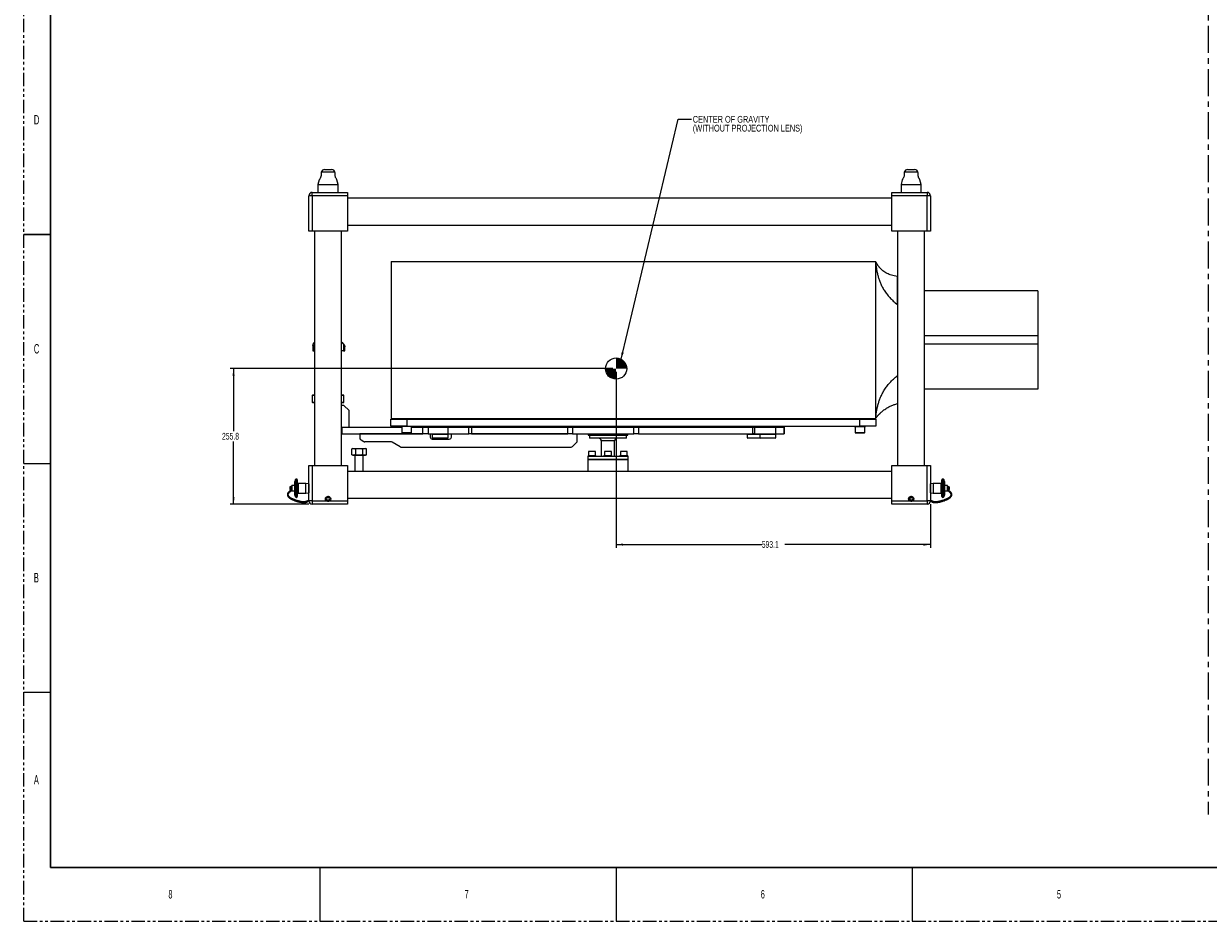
# Model space of a CAD drawing. Header units: millimetres. Extents: x 0 to 1118, y 0 to 864.
# Tile 1 of 10: x 0 to 559, y 0 to 423. Entities that reach past the tile are written whole.
import ezdxf

# ---------------------------------------------------------------- set-up
doc = ezdxf.new("R2010")
doc.units = ezdxf.units.MM
doc.linetypes.add('CENTERX2', pattern=[20.32, 12.7, -2.54, 2.54, -2.54])
doc.linetypes.add('PHANTOM', pattern=[12.7, 6.35, -1.27, 1.27, -1.27, 1.27, -1.27])
doc.styles.add('SLDTEXTSTYLE0', font='TXT', dxfattribs={"width": 0.75})
doc.styles.add('SLDTEXTSTYLE1', font='TXT', dxfattribs={"width": 0.6})
doc.styles.add('SLDTEXTSTYLE3', font='TXT', dxfattribs={"width": 0.605})
doc.dimstyles.new('SLDDIMSTYLE0', dxfattribs={"dimtxt": 3.175, "dimasz": 3.302, "dimexe": 0, "dimexo": 0.0625, "dimgap": 0.79375, "dimtad": 0, "dimtih": 1, "dimtoh": 1, "dimdec": 1, "dimlfac": 4, "dimrnd": 1e-09, "dimzin": 12, "dimdsep": 46, "dimtxsty": 'SLDTEXTSTYLE3', "dimsah": 1, "dimcen": 0.09, "dimadec": 0, "dimazin": 3, "dimtfac": 1, "dimtofl": 0, "dimtmove": 0, "dimatfit": 3, "dimfxl": 1, "dimfrac": 2, "dimtolj": 1, "dimtzin": 12, "dimarcsym": 0})
doc.dimstyles.new('SLDDIMSTYLE2', dxfattribs={"dimtxt": 0.18, "dimasz": 3.302, "dimexe": 0, "dimexo": 0.0625, "dimgap": 0, "dimtad": 0, "dimtih": 1, "dimtoh": 1, "dimdec": 0, "dimrnd": 1e-09, "dimzin": 0, "dimdsep": 46, "dimtxsty": 'Standard', "dimsah": 1, "dimcen": 0.09, "dimadec": 0, "dimazin": 0, "dimtfac": 3.302, "dimtdec": 0, "dimtofl": 0, "dimtmove": 0, "dimatfit": 3, "dimfxl": 1, "dimfrac": 2, "dimtolj": 1, "dimtzin": 0, "dimarcsym": 0})

# ---------------------------------------------------------------- blocks, each defined once
blk = doc.blocks.new('_D_5')
at = {"color": 7, "linetype": 'Continuous', "lineweight": 0}
for p, q in [((277.84, 260.59), (97.39, 260.59)), ((98.99, 260.59), (98.99, 231.05)), ((98.99, 196.64), (98.99, 226.18)), ((134.44, 196.64), (97.39, 196.64))]:
    blk.add_line(p, q, dxfattribs=at)
for points in [[(98.99, 260.59), (98.48, 257.28), (99.5, 257.28)], [(98.99, 196.64), (99.5, 199.95), (98.48, 199.95)]]:
    blk.add_solid(points, dxfattribs=at)
at = {"color": 7, "linetype": 'Continuous', "lineweight": 0, "insert": (93.53, 230.27), "char_height": 3.175, "attachment_point": 1, "style": 'SLDTEXTSTYLE3'}
blk.add_mtext('255.8', dxfattribs=at)
blk = doc.blocks.new('_D_6')
at = {"color": 7, "linetype": 'Continuous', "lineweight": 0}
for p, q in [((279.44, 258.99), (279.44, 175.99)), ((427.7, 196.63), (427.7, 175.99)), ((279.44, 177.59), (348.12, 177.59)), ((427.7, 177.59), (359.03, 177.59))]:
    blk.add_line(p, q, dxfattribs=at)
for points in [[(279.44, 177.59), (282.74, 177.09), (282.74, 178.1)], [(427.7, 177.59), (424.4, 178.1), (424.4, 177.09)]]:
    blk.add_solid(points, dxfattribs=at)
at = {"color": 7, "linetype": 'Continuous', "lineweight": 0, "insert": (348.12, 179.25), "char_height": 3.175, "attachment_point": 1, "style": 'SLDTEXTSTYLE3'}
blk.add_mtext('593.1', dxfattribs=at)
blk = doc.blocks.new('SW_NOTE_39')
at = {"color": 0, "linetype": 'Continuous', "lineweight": 0, "char_height": 3.175, "attachment_point": 1, "style": 'SLDTEXTSTYLE0'}
for s, insert in [('CENTER OF GRAVITY', (0.6, 1.55)), ('(WITHOUT PROJECTION LENS)', (0.6, -2.63))]:
    blk.add_mtext(s, dxfattribs=dict(at, insert=insert))
blk = doc.blocks.new('SW_DOWELSYMBOL_4')
at = {"linetype": 'Continuous', "lineweight": 0}
h = blk.add_hatch(color=0, dxfattribs=at)
edge = h.paths.add_edge_path(flags=0)
edge.add_arc((0, 0), 5, 180, 270)
edge.add_line((0, -5), (0, 0))
edge.add_line((0, 0), (-5, 0))
h = blk.add_hatch(color=0, dxfattribs=at)
edge = h.paths.add_edge_path(flags=0)
edge.add_arc((0, 0), 5, 0, 90)
edge.add_line((0, 5), (0, 0))
edge.add_line((0, 0), (5, 0))
at = {"color": 0, "linetype": 'Continuous', "lineweight": 0}
blk.add_circle((0, 0), 5, dxfattribs=at)

msp = doc.modelspace()

# ---------------------------------------------------------------- linework, layer by layer
at = {"color": 7, "linetype": 'PHANTOM', "lineweight": 0}
for q in [(0, 863.6), (1117.6, 0)]:
    msp.add_line((0, 0), q, dxfattribs=at)
at = {"color": 7, "linetype": 'Continuous', "lineweight": 30}
for p, q in [((12.7, 838.2), (12.7, 25.4)), ((0, 323.85), (12.7, 323.85)), ((12.7, 25.4), (1104.9, 25.4))]:
    msp.add_line(p, q, dxfattribs=at)
at = {"color": 7, "linetype": 'CENTERX2', "lineweight": 0}
msp.add_line((558.702, 787.846), (558.702, 50.317), dxfattribs=at)
at = {"color": 7, "linetype": 'Continuous', "lineweight": 15}
for p, q in [((140.369, 353.19), (140.244, 352.724)), ((141.939, 354.394), (143.579, 354.394)), ((143.579, 354.394), (145.219, 354.394)), ((146.908, 352.744), (146.788, 353.19)), ((415.369, 353.19), (415.249, 352.744)), ((416.939, 354.394), (420.219, 354.394)), ((421.913, 352.724), (421.788, 353.19)), ((139.394, 349.552), (138.816, 347.394)), ((138.816, 347.394), (138.816, 343.644)), ((138.816, 347.394), (148.341, 347.394)), ((148.341, 347.394), (147.761, 349.56)), ((148.341, 343.644), (148.341, 347.394)), ((414.396, 349.56), (413.816, 347.394)), ((413.816, 347.394), (413.816, 343.644)), ((413.816, 347.394), (418.579, 347.394)), ((418.579, 347.394), (423.341, 347.394)), ((423.341, 347.394), (422.763, 349.552)), ((423.341, 343.644), (423.341, 347.394)), ((134.454, 325.394), (134.454, 342.057)), ((136.041, 342.057), (134.454, 342.057)), ((136.041, 342.057), (136.041, 343.644)), ((136.041, 343.644), (152.704, 343.644)), ((136.041, 342.057), (136.041, 325.394)), ((152.704, 342.057), (136.041, 342.057)), ((152.704, 343.644), (152.704, 342.057)), ((152.704, 342.057), (152.704, 325.394)), ((409.454, 340.869), (152.704, 340.869)), ((409.454, 343.644), (426.116, 343.644)), ((409.454, 342.057), (409.454, 343.644)), ((426.116, 342.057), (409.454, 342.057)), ((409.454, 325.394), (409.454, 342.057)), ((426.116, 343.644), (426.116, 342.057)), ((426.116, 325.394), (426.116, 342.057)), ((427.704, 342.057), (426.116, 342.057)), ((427.704, 342.057), (427.704, 325.394)), ((136.041, 325.394), (134.454, 325.394)), ((152.704, 325.394), (136.041, 325.394)), ((137.229, 325.394), (137.229, 214.894)), ((149.929, 214.894), (149.929, 325.394)), ((152.704, 328.169), (409.454, 328.169)), ((426.116, 325.394), (409.454, 325.394)), ((412.229, 325.394), (412.229, 214.894)), ((424.929, 214.894), (424.929, 325.394)), ((427.704, 325.394), (426.116, 325.394)), ((173.304, 311.038), (173.304, 237.038)), ((173.304, 311.038), (401.804, 311.038)), ((401.804, 311.038), (401.804, 237.038)), ((412.109, 290.767), (412.109, 304.037)), ((412.229, 297.163), (412.109, 297.163)), ((478.421, 297.163), (424.929, 297.163)), ((478.421, 297.163), (478.421, 276.038)), ((412.109, 290.767), (412.109, 257.309)), ((478.421, 276.038), (478.421, 272.038)), ((136.335, 271.451), (136.335, 269.012)), ((136.335, 271.451), (136.335, 271.451)), ((136.497, 270.826), (136.47, 270.826)), ((136.47, 269.013), (136.47, 270.826)), ((136.47, 269.013), (136.497, 269.013)), ((136.497, 270.826), (136.497, 269.013)), ((136.532, 272.232), (136.58, 272.308)), ((150.805, 272.232), (150.805, 269.013)), ((151.454, 269.057), (151.454, 270.826)), ((151.454, 269.013), (151.454, 270.826)), ((151.454, 269.012), (151.454, 269.057)), ((478.421, 272.038), (478.421, 250.913)), ((412.109, 257.309), (412.109, 244.039)), ((136.329, 248.188), (136.079, 247.938)), ((136.079, 247.938), (136.079, 244.688)), ((137.229, 247.938), (136.079, 247.938)), ((136.329, 248.188), (137.229, 248.188)), ((149.929, 248.188), (150.829, 248.188)), ((151.079, 247.938), (149.929, 247.938)), ((151.079, 247.938), (150.829, 248.188)), ((151.079, 244.688), (151.079, 247.938)), ((412.229, 250.913), (412.109, 250.913)), ((478.421, 250.913), (424.929, 250.913)), ((136.079, 244.688), (136.329, 244.438)), ((136.079, 244.688), (137.229, 244.688)), ((137.229, 244.438), (136.329, 244.438)), ((149.929, 244.688), (151.079, 244.688)), ((150.829, 244.438), (149.929, 244.438)), ((151.079, 243.238), (149.929, 243.238)), ((150.829, 244.438), (151.079, 244.688)), ((153.579, 240.738), (151.079, 243.238)), ((153.579, 232.988), (153.579, 240.738)), ((173.179, 233.488), (173.179, 236.663)), ((173.179, 236.663), (180.679, 236.663)), ((173.304, 237.038), (401.804, 237.038)), ((178.179, 237.038), (178.179, 236.663)), ((180.679, 236.663), (180.679, 233.488)), ((180.679, 236.663), (394.429, 236.663)), ((183.179, 236.663), (183.179, 237.038)), ((206.226, 237.038), (206.264, 236.663)), ((207.411, 236.663), (207.411, 237.038)), ((211.411, 237.038), (211.411, 236.663)), ((219.711, 237.038), (219.711, 236.663)), ((219.881, 236.663), (219.881, 237.038)), ((219.963, 236.663), (219.963, 237.038)), ((220.086, 236.663), (220.086, 237.038)), ((220.461, 236.738), (220.461, 237.038)), ((220.461, 236.738), (220.536, 236.663)), ((220.461, 236.663), (220.461, 236.738)), ((220.711, 237.038), (220.711, 236.663)), ((231.621, 236.663), (231.621, 237.038)), ((231.871, 237.038), (231.871, 236.663)), ((235.121, 236.663), (235.121, 237.038)), ((235.371, 237.038), (235.371, 236.663)), ((236.321, 236.663), (236.321, 237.038)), ((246.321, 236.663), (246.321, 237.038)), ((258.029, 236.663), (258.029, 237.038)), ((268.279, 237.038), (268.279, 236.663)), ((280.329, 236.663), (280.329, 237.038)), ((282.829, 237.038), (282.829, 236.663)), ((283.204, 237.038), (283.204, 236.663)), ((283.266, 237.038), (283.266, 236.663)), ((283.291, 237.038), (283.291, 236.663)), ((283.566, 236.663), (283.566, 237.038)), ((283.804, 236.663), (283.804, 237.038)), ((284.054, 237.038), (284.054, 236.663)), ((391.929, 237.038), (391.929, 236.663)), ((394.429, 233.488), (394.429, 236.663)), ((394.429, 236.663), (401.929, 236.663)), ((396.929, 236.663), (396.929, 237.038)), ((401.929, 236.663), (401.929, 233.488)), ((149.929, 232.988), (153.579, 232.988)), ((149.929, 232.988), (150.079, 232.988)), ((150.079, 229.813), (149.929, 229.813)), ((150.079, 232.988), (150.079, 229.813)), ((150.079, 232.988), (178.429, 232.988)), ((150.079, 229.813), (188.242, 229.813)), ((188.242, 229.813), (158.616, 229.813)), ((158.616, 229.813), (158.616, 227.795)), ((180.679, 233.488), (173.179, 233.488)), ((178.116, 233.488), (178.116, 233.238)), ((180.679, 233.238), (178.116, 233.238)), ((178.429, 233.238), (178.429, 230.388)), ((180.679, 233.488), (394.429, 233.488)), ((183.241, 233.238), (180.679, 233.238)), ((182.929, 230.388), (182.929, 233.238)), ((182.929, 232.988), (188.242, 232.988)), ((183.241, 233.238), (183.241, 233.488)), ((188.242, 229.813), (188.242, 232.988)), ((188.242, 232.988), (190.705, 232.988)), ((190.705, 229.813), (188.242, 229.813)), ((190.705, 232.988), (190.705, 229.813)), ((190.705, 232.988), (200.103, 232.988)), ((190.705, 229.813), (200.103, 229.813)), ((191.741, 229.813), (191.741, 228.313)), ((192.491, 229.813), (192.491, 229.65)), ((192.491, 229.65), (196.429, 229.65)), ((192.679, 229.65), (192.679, 228)), ((195.054, 233.488), (195.054, 232.988)), ((196.429, 229.65), (200.366, 229.65)), ((197.804, 232.988), (197.804, 233.488)), ((200.103, 232.988), (200.103, 229.813)), ((200.103, 232.988), (209.959, 232.988)), ((200.103, 229.813), (209.959, 229.813)), ((200.179, 228), (200.179, 229.65)), ((200.366, 229.65), (200.366, 229.813)), ((201.741, 228.313), (201.741, 229.813)), ((203.179, 233.488), (203.179, 232.988)), ((209.959, 229.813), (209.959, 232.988)), ((209.959, 232.988), (211.256, 232.988)), ((256.685, 229.813), (209.959, 229.813)), ((211.256, 229.813), (209.959, 229.813)), ((211.256, 232.988), (211.256, 229.813)), ((211.256, 232.988), (256.685, 232.988)), ((211.256, 229.813), (256.685, 229.813)), ((214.929, 232.988), (214.929, 233.488)), ((228.972, 233.488), (228.972, 232.988)), ((231.722, 232.988), (231.722, 233.488)), ((231.871, 233.488), (231.871, 232.988)), ((232.364, 233.488), (232.364, 232.988)), ((244.114, 232.988), (244.114, 233.488)), ((246.321, 233.488), (246.321, 232.988)), ((256.685, 229.813), (256.685, 232.988)), ((256.685, 232.988), (258.905, 232.988)), ((258.905, 229.813), (256.685, 229.813)), ((258.905, 232.988), (258.905, 229.813)), ((258.905, 232.988), (287.711, 232.988)), ((258.905, 229.813), (287.711, 229.813)), ((261.116, 226.477), (261.116, 229.813)), ((265.179, 233.488), (265.179, 232.988)), ((266.179, 229.813), (266.179, 229.288)), ((266.179, 229.288), (266.352, 228.988)), ((266.179, 229.288), (284.929, 229.288)), ((284.755, 228.988), (284.929, 229.288)), ((284.929, 229.288), (284.929, 229.813)), ((285.929, 232.988), (285.929, 233.488)), ((287.711, 229.813), (287.711, 232.988)), ((287.711, 232.988), (290.059, 232.988)), ((290.059, 229.813), (287.711, 229.813)), ((290.059, 232.988), (290.059, 229.813)), ((290.059, 232.988), (343.859, 232.988)), ((290.059, 229.813), (343.859, 229.813)), ((329.334, 233.488), (329.334, 232.988)), ((332.851, 233.488), (332.851, 232.988)), ((341.069, 229.813), (341.069, 229.65)), ((341.069, 229.65), (345.006, 229.65)), ((341.256, 229.65), (341.256, 228)), ((343.859, 229.813), (343.859, 232.988)), ((343.859, 232.988), (344.726, 232.988)), ((344.726, 229.813), (343.859, 229.813)), ((344.601, 232.988), (344.601, 233.488)), ((344.726, 232.988), (344.726, 229.813)), ((344.726, 232.988), (354.606, 232.988)), ((344.726, 229.813), (354.606, 229.813)), ((345.006, 229.65), (347.069, 229.65)), ((346.381, 232.988), (346.381, 233.488)), ((347.069, 229.813), (347.069, 229.65)), ((347.069, 229.65), (351.006, 229.65)), ((347.256, 229.65), (347.256, 228)), ((349.631, 233.488), (349.631, 232.988)), ((351.006, 229.65), (354.944, 229.65)), ((352.381, 232.988), (352.381, 233.488)), ((354.606, 232.988), (354.606, 229.813)), ((354.606, 232.988), (358.672, 232.988)), ((354.606, 229.813), (358.672, 229.813)), ((354.756, 228), (354.756, 229.65)), ((354.944, 229.65), (354.944, 229.813)), ((358.672, 232.988), (358.672, 229.813)), ((358.672, 232.988), (358.724, 232.988)), ((358.672, 229.813), (358.724, 229.813)), ((358.724, 229.813), (358.724, 232.988)), ((391.866, 233.488), (391.866, 233.238)), ((391.866, 233.238), (394.429, 233.238)), ((392.179, 233.238), (392.179, 230.388)), ((401.929, 233.488), (394.429, 233.488)), ((394.429, 233.238), (396.991, 233.238)), ((396.679, 230.388), (396.679, 233.238)), ((396.991, 233.238), (396.991, 233.488)), ((159.116, 226.929), (160.384, 226.197)), ((173.268, 226.063), (160.884, 226.063)), ((177.634, 223.697), (173.768, 225.929)), ((178.134, 223.563), (258.202, 223.563)), ((192.679, 228), (192.929, 227.75)), ((192.679, 228), (200.179, 228)), ((192.741, 227.313), (200.741, 227.313)), ((199.929, 227.75), (192.929, 227.75)), ((199.929, 227.75), (200.179, 228)), ((258.909, 223.856), (260.823, 225.77)), ((284.755, 228.988), (266.352, 228.988)), ((266.804, 228.988), (266.804, 227.738)), ((284.304, 227.738), (266.804, 227.738)), ((272.429, 226.488), (272.429, 219.319)), ((278.679, 219.319), (278.679, 226.488)), ((284.304, 227.738), (284.304, 228.988)), ((341.256, 228), (341.506, 227.75)), ((341.256, 228), (347.256, 228)), ((347.506, 227.75), (341.506, 227.75)), ((347.256, 228), (347.506, 227.75)), ((347.256, 228), (354.756, 228)), ((354.506, 227.75), (347.506, 227.75)), ((354.506, 227.75), (354.756, 228)), ((155.169, 222.932), (154.705, 222.664)), ((154.705, 219.95), (154.705, 222.664)), ((154.705, 219.95), (155.169, 219.682)), ((155.169, 222.932), (155.571, 222.932)), ((155.169, 219.682), (155.571, 219.682)), ((155.571, 222.932), (158.169, 222.932)), ((155.571, 219.682), (158.169, 219.682)), ((156.169, 219.682), (156.169, 212.119)), ((156.437, 222.664), (156.437, 219.95)), ((158.169, 222.932), (160.767, 222.932)), ((158.169, 219.682), (160.767, 219.682)), ((159.901, 219.95), (159.901, 222.664)), ((160.169, 212.119), (160.169, 219.682)), ((160.767, 222.932), (161.169, 222.932)), ((160.767, 219.682), (161.169, 219.682)), ((161.633, 222.664), (161.169, 222.932)), ((161.169, 219.682), (161.633, 219.95)), ((161.633, 219.95), (161.633, 222.664)), ((266.029, 219.319), (266.029, 217.694)), ((266.029, 219.319), (268.818, 219.319)), ((266.179, 219.519), (266.179, 219.319)), ((266.179, 219.519), (269.929, 219.519)), ((266.429, 221.519), (266.429, 219.519)), ((269.679, 221.519), (266.429, 221.519)), ((268.818, 219.319), (285.079, 219.319)), ((269.679, 219.519), (269.679, 221.519)), ((269.929, 219.319), (269.929, 219.519)), ((273.679, 219.519), (273.679, 219.319)), ((273.679, 219.519), (277.429, 219.519)), ((273.929, 221.519), (273.929, 219.519)), ((277.179, 221.519), (273.929, 221.519)), ((277.179, 219.519), (277.179, 221.519)), ((277.429, 219.319), (277.429, 219.519)), ((281.179, 219.519), (281.179, 219.319)), ((281.179, 219.519), (284.929, 219.519)), ((281.429, 221.519), (281.429, 219.519)), ((284.679, 221.519), (281.429, 221.519)), ((284.679, 219.519), (284.679, 221.519)), ((284.929, 219.319), (284.929, 219.519)), ((285.079, 217.694), (285.079, 219.319)), ((134.454, 198.232), (134.454, 214.894)), ((134.454, 214.894), (136.041, 214.894)), ((136.041, 214.894), (136.041, 198.232)), ((136.041, 214.894), (152.704, 214.894)), ((152.704, 214.894), (152.704, 198.232)), ((266.029, 217.694), (268.818, 217.694)), ((266.029, 217.644), (266.029, 212.119)), ((285.079, 217.644), (266.029, 217.644)), ((267.204, 217.694), (267.204, 217.644)), ((268.818, 217.694), (285.079, 217.694)), ((268.904, 217.644), (268.904, 217.694)), ((274.704, 217.694), (274.704, 217.644)), ((276.404, 217.644), (276.404, 217.694)), ((282.204, 217.694), (282.204, 217.644)), ((283.904, 217.644), (283.904, 217.694)), ((285.079, 212.119), (285.079, 217.644)), ((409.454, 214.894), (426.116, 214.894)), ((409.454, 198.232), (409.454, 214.894)), ((426.116, 198.232), (426.116, 214.894)), ((426.116, 214.894), (427.704, 214.894)), ((427.704, 214.894), (427.704, 198.232)), ((128.175, 208.217), (127.873, 207.388)), ((127.873, 200.901), (127.873, 207.388)), ((128.667, 208.478), (128.548, 208.478)), ((129.064, 208.081), (129.064, 200.207)), ((409.454, 212.119), (152.704, 212.119)), ((433.093, 200.207), (433.093, 208.081)), ((433.609, 208.478), (433.49, 208.478)), ((434.284, 207.388), (433.982, 208.217)), ((434.284, 207.388), (434.284, 200.901)), ((126.385, 203.439), (126.385, 205.294)), ((126.385, 202.995), (126.385, 203.439)), ((127.873, 205.389), (126.48, 205.389)), ((126.48, 202.9), (127.873, 202.9)), ((133.133, 206.426), (129.461, 206.426)), ((129.461, 201.862), (133.133, 201.862)), ((134.418, 206.291), (133.133, 206.426)), ((133.133, 201.862), (133.133, 206.426)), ((133.133, 201.862), (134.418, 201.997)), ((134.454, 206.256), (134.418, 206.291)), ((134.418, 201.997), (134.418, 206.291)), ((134.418, 201.997), (134.454, 202.033)), ((134.454, 206.256), (134.454, 202.033)), ((134.454, 205.639), (134.454, 205.639)), ((134.454, 202.649), (134.454, 202.649)), ((427.739, 206.291), (427.704, 206.256)), ((427.704, 202.033), (427.704, 206.256)), ((427.704, 205.639), (427.704, 205.639)), ((427.704, 202.649), (427.704, 202.649)), ((427.704, 202.033), (427.739, 201.997)), ((429.024, 206.426), (427.739, 206.291)), ((427.739, 206.291), (427.739, 201.997)), ((427.739, 201.997), (429.024, 201.862)), ((432.696, 206.426), (429.024, 206.426)), ((429.024, 206.426), (429.024, 201.862)), ((429.024, 201.862), (432.696, 201.862)), ((435.677, 205.389), (434.284, 205.389)), ((434.284, 202.9), (435.677, 202.9)), ((435.772, 205.294), (435.772, 204.85)), ((435.772, 204.85), (435.772, 202.995)), ((127.873, 200.901), (128.175, 200.071)), ((128.548, 199.81), (128.667, 199.81)), ((136.041, 198.232), (134.454, 198.232)), ((136.041, 198.232), (143.034, 198.232)), ((136.041, 198.232), (136.041, 196.644)), ((152.704, 196.644), (136.041, 196.644)), ((143.218, 199.769), (142.857, 199.144)), ((142.857, 199.144), (143.218, 198.519)), ((143.939, 199.769), (143.218, 199.769)), ((143.218, 198.519), (143.939, 198.519)), ((144.3, 199.144), (143.939, 199.769)), ((143.939, 198.519), (144.3, 199.144)), ((144.123, 198.232), (152.704, 198.232)), ((152.704, 199.419), (409.454, 199.419)), ((152.704, 198.232), (152.704, 196.644)), ((409.454, 198.232), (418.034, 198.232)), ((409.454, 196.644), (409.454, 198.232)), ((426.116, 196.644), (409.454, 196.644)), ((418.218, 199.769), (417.857, 199.144)), ((417.857, 199.144), (418.218, 198.519)), ((418.939, 199.769), (418.218, 199.769)), ((418.218, 198.519), (418.939, 198.519)), ((419.3, 199.144), (418.939, 199.769)), ((418.939, 198.519), (419.3, 199.144)), ((419.123, 198.232), (426.116, 198.232)), ((427.704, 198.232), (426.116, 198.232)), ((426.116, 198.232), (426.116, 196.644)), ((433.49, 199.81), (433.609, 199.81)), ((433.982, 200.071), (434.284, 200.901))]:
    msp.add_line(p, q, dxfattribs=at)
at = {"color": 9, "linetype": 'Continuous', "lineweight": 15}
for p, q in [((146.788, 353.19), (140.369, 353.19)), ((418.579, 353.19), (415.369, 353.19)), ((421.788, 353.19), (418.579, 353.19)), ((412.229, 276.038), (412.109, 276.038)), ((478.421, 276.038), (424.929, 276.038)), ((412.229, 272.038), (412.109, 272.038)), ((478.421, 272.038), (424.929, 272.038)), ((212.911, 236.663), (212.911, 237.038)), ((235.621, 237.038), (235.621, 236.663)), ((178.429, 230.388), (180.679, 230.388)), ((180.679, 230.388), (182.929, 230.388)), ((392.179, 230.388), (394.429, 230.388)), ((394.429, 230.388), (396.679, 230.388)), ((278.679, 226.488), (272.429, 226.488)), ((128.175, 200.071), (128.175, 208.217)), ((128.548, 208.478), (128.548, 199.81)), ((128.667, 199.81), (128.667, 208.478)), ((433.49, 208.478), (433.49, 199.81)), ((433.609, 199.81), (433.609, 208.478)), ((433.982, 208.217), (433.982, 200.071)), ((126.48, 205.389), (126.48, 203.38)), ((126.48, 203.38), (126.48, 202.9)), ((129.461, 206.426), (129.461, 201.862)), ((432.696, 201.862), (432.696, 206.426)), ((435.677, 204.908), (435.677, 205.389)), ((435.677, 202.9), (435.677, 204.908))]:
    msp.add_line(p, q, dxfattribs=at)
at = {"color": 7, "linetype": 'Continuous', "lineweight": 0}
for p, q in [((0, 215.9), (12.7, 215.9)), ((0, 107.95), (12.7, 107.95)), ((139.7, 25.4), (139.7, 0)), ((279.4, 25.4), (279.4, 0)), ((419.1, 25.4), (419.1, 0))]:
    msp.add_line(p, q, dxfattribs=at)
msp.add_circle((279.441, 260.587), 5, dxfattribs=at)
at = {"color": 7, "linetype": 'Continuous', "lineweight": 15}
for centre in [(143.579, 199.144), (418.579, 199.144)]:
    msp.add_circle(centre, 1.25, dxfattribs=at)
for centre, radius, start, end in [((141.939, 352.769), 1.625, 90, 165), ((145.219, 352.769), 1.625, 15, 90), ((416.939, 352.769), 1.625, 90, 165), ((420.219, 352.769), 1.625, 15, 90), ((136.041, 342.057), 1.588, 90, 180), ((426.116, 342.057), 1.588, 0, 90), ((138.199, 270.669), 2.5, 112.83282, 119.05412), ((148.958, 270.669), 2.5, 3.58456, 67.16718), ((178.579, 230.388), 0.15, 180, 270), ((182.779, 230.388), 0.15, 270, 0), ((392.329, 230.388), 0.15, 180, 270), ((396.529, 230.388), 0.15, 270, 0), ((159.616, 227.795), 1, 180, 240), ((160.884, 227.063), 1, 240, 270), ((173.268, 225.063), 1, 60, 90), ((178.134, 224.563), 1, 240, 270), ((192.741, 228.313), 1, 180, 270), ((200.741, 228.313), 1, 270, 0), ((258.202, 224.563), 1, 270, 315), ((260.116, 226.477), 1, 315, 0), ((271.179, 226.488), 1.25, 0, 90), ((279.929, 226.488), 1.25, 90, 180), ((269.979, 217.519), 0.175, 90, 134.41531), ((281.129, 217.519), 0.175, 45.58469, 90), ((128.548, 208.081), 0.397, 90, 160), ((128.667, 208.081), 0.397, 0, 90), ((129.461, 206.823), 0.397, 180, 270), ((432.696, 206.823), 0.397, 270, 0), ((433.49, 208.081), 0.397, 90, 180), ((433.609, 208.081), 0.397, 20, 90), ((126.48, 205.294), 0.0953, 90, 180), ((126.48, 202.995), 0.0952, 180, 270), ((129.461, 201.465), 0.397, 90, 180), ((432.696, 201.465), 0.397, 0, 90), ((435.677, 205.294), 0.0952, 0, 90), ((435.677, 202.995), 0.0952, 270, 0), ((128.548, 200.207), 0.397, 200, 270), ((128.667, 200.207), 0.397, 270, 360), ((136.041, 198.232), 1.588, 180, 270), ((143.579, 199.144), 1.062, 300.81526, 239.18474), ((418.579, 199.144), 1.063, 300.81526, 239.18474), ((426.116, 198.232), 1.588, 270, 0), ((433.49, 200.207), 0.397, 180, 270), ((433.609, 200.207), 0.397, 270, 340)]:
    msp.add_arc(centre, radius, start, end, dxfattribs=at)
for points, knots in [([(140.254, 352.722), (140.254, 352.726), (140.251, 352.737), (140.287, 352.562), (140.326, 352.232), (140.318, 351.776), (140.227, 351.277), (140.063, 350.781), (139.841, 350.299), (139.604, 349.878), (139.423, 349.591), (139.405, 349.563), (139.397, 349.551)], [0, 0, 0, 0, 0.05454819, 0.15669187, 0.26060564, 0.36450777, 0.46204835, 0.558199, 0.66473172, 0.7851784, 0.90582882, 1, 1, 1, 1]), ([(147.755, 349.559), (147.755, 349.56), (147.753, 349.563), (147.65, 349.723), (147.479, 350.006), (147.249, 350.432), (147.016, 350.976), (146.866, 351.556), (146.827, 352.055), (146.851, 352.431), (146.896, 352.692), (146.903, 352.726), (146.907, 352.744)], [0, 0, 0, 0, 0.0653769, 0.1533758, 0.2488041, 0.3586967, 0.4810315, 0.5985571, 0.6992324, 0.7947791, 0.8960182, 1, 1, 1, 1]), ([(415.25, 352.744), (415.25, 352.744), (415.244, 352.773), (415.266, 352.67), (415.307, 352.428), (415.332, 352.023), (415.285, 351.539), (415.157, 351.038), (414.963, 350.549), (414.776, 350.184), (414.673, 350.003), (414.642, 349.949)], [0, 0, 0, 0, 0.0008931, 0.1344178, 0.2678325, 0.4039362, 0.5355233, 0.659556, 0.7893614, 0.9371309, 1, 1, 1, 1]), ([(422.083, 350.837), (422.025, 351.004), (421.911, 351.337), (421.835, 351.84), (421.835, 352.268), (421.873, 352.576), (421.907, 352.741), (421.904, 352.726), (421.903, 352.722)], [0, 0, 0, 0, 0.184953, 0.3705386, 0.5442316, 0.7220466, 0.9105079, 1, 1, 1, 1]), ([(414.642, 349.949), (414.584, 349.852), (414.467, 349.658), (414.386, 349.535), (414.399, 349.555), (414.402, 349.559)], [0, 0, 0, 0, 0.4407073, 0.883501, 1, 1, 1, 1]), ([(422.76, 349.551), (422.762, 349.549), (422.778, 349.524), (422.72, 349.614), (422.596, 349.809), (422.397, 350.151), (422.211, 350.515), (422.111, 350.766), (422.083, 350.837)], [0, 0, 0, 0, 0.02006, 0.2188493, 0.4182194, 0.6414577, 0.8985563, 1, 1, 1, 1]), ([(412.109, 304.038), (411.608, 304.098), (410.661, 304.213), (409.352, 304.545), (408.22, 304.948), (407.162, 305.445), (406.199, 306.019), (405.349, 306.647), (404.731, 307.187), (404.346, 307.563), (404.154, 307.762), (404.046, 307.877), (403.931, 308), (403.784, 308.164), (403.619, 308.355), (403.449, 308.557), (403.249, 308.805), (403.027, 309.094), (402.784, 309.428), (402.563, 309.751), (402.358, 310.067), (402.17, 310.376), (401.98, 310.705), (401.865, 310.923), (401.804, 311.038)], [0, 0, 0, 0, 0.0710102, 0.134248, 0.190725, 0.2411425, 0.2996819, 0.3488686, 0.3891586, 0.4139891, 0.4248747, 0.4301867, 0.4358088, 0.4490502, 0.4663333, 0.4886188, 0.5165364, 0.5633656, 0.6221564, 0.6939845, 0.7571073, 0.8287512, 0.909502, 1, 1, 1, 1]), ([(401.804, 311.038), (401.865, 310.459), (401.983, 309.336), (402.231, 307.594), (402.546, 305.881), (402.946, 304.188), (403.449, 302.519), (404.069, 300.871), (404.849, 299.193), (405.825, 297.484), (407.036, 295.748), (408.477, 294.044), (410.155, 292.361), (411.448, 291.306), (412.109, 290.767)], [0, 0, 0, 0, 0.0977525, 0.1896795, 0.2765078, 0.3589798, 0.4378603, 0.5139415, 0.5880478, 0.668307, 0.7484012, 0.8295524, 0.9130031, 1, 1, 1, 1]), ([(136.337, 269.013), (136.336, 269.013), (136.326, 269.013), (136.362, 269.013), (136.434, 269.013), (136.47, 269.013)], [0, 0, 0, 0, 0.0340288, 0.5170128, 1, 1, 1, 1]), ([(136.453, 272.067), (136.414, 271.95), (136.337, 271.715), (136.327, 271.373), (136.364, 271.098), (136.413, 270.928), (136.446, 270.848), (136.465, 270.83), (136.47, 270.826)], [0, 0, 0, 0, 0.28418305, 0.56860815, 0.79368307, 0.91599298, 0.97623855, 1, 1, 1, 1]), ([(136.34, 271.451), (136.338, 271.468), (136.331, 271.518), (136.342, 271.566), (136.349, 271.597)], [0, 0, 0, 0, 0.3557566, 1, 1, 1, 1]), ([(136.984, 272.854), (136.984, 272.854), (136.995, 272.865), (136.959, 272.831), (136.865, 272.732), (136.673, 272.506), (136.518, 272.196), (136.453, 272.067)], [0, 0, 0, 0, 0.00029427, 0.21215633, 0.42959628, 0.76128842, 1, 1, 1, 1]), ([(136.497, 270.826), (136.509, 270.838), (136.569, 270.901), (136.693, 271.162), (136.915, 271.488), (137.128, 271.736), (137.229, 271.853)], [0, 0, 0, 0, 0.0597369, 0.2925717, 0.6674918, 1, 1, 1, 1]), ([(136.497, 269.013), (136.558, 269.013), (136.679, 269.013), (136.934, 269.013), (137.134, 269.013), (137.229, 269.013)], [0, 0, 0, 0, 0.345837, 0.6916743, 1, 1, 1, 1]), ([(149.929, 272.779), (149.96, 272.771), (150.096, 272.738), (150.404, 272.59), (150.665, 272.358), (150.805, 272.232)], [0, 0, 0, 0, 0.12347809, 0.52559863, 1, 1, 1, 1]), ([(150.805, 269.013), (150.538, 269.013), (150.2, 269.013), (149.975, 269.013), (149.929, 269.013)], [0, 0, 0, 0, 0.7929361, 1, 1, 1, 1]), ([(150.805, 272.232), (150.895, 272.126), (151.076, 271.911), (151.27, 271.562), (151.386, 271.242), (151.434, 271.009), (151.45, 270.874), (151.452, 270.839), (151.454, 270.826)], [0, 0, 0, 0, 0.2325395, 0.4717732, 0.7239306, 0.8773596, 0.9550066, 1, 1, 1, 1]), ([(150.805, 269.013), (150.898, 269.013), (151.084, 269.013), (151.286, 269.013), (151.422, 269.013), (151.443, 269.013), (151.454, 269.013)], [0, 0, 0, 0, 0.24999899, 0.49999991, 0.7499996, 1, 1, 1, 1]), ([(401.804, 237.038), (401.873, 237.601), (402.007, 238.694), (402.276, 240.397), (402.606, 242.08), (403.018, 243.751), (403.528, 245.406), (404.152, 247.048), (404.931, 248.728), (405.901, 250.448), (407.101, 252.204), (408.526, 253.94), (410.181, 255.664), (411.457, 256.753), (412.109, 257.309)], [0, 0, 0, 0, 0.0974006, 0.1890319, 0.2756286, 0.3579396, 0.4367329, 0.5128015, 0.5869666, 0.6673636, 0.7476568, 0.8290475, 0.9127546, 1, 1, 1, 1]), ([(401.804, 237.038), (401.889, 237.157), (402.048, 237.38), (402.303, 237.708), (402.547, 238.005), (402.778, 238.275), (403.01, 238.534), (403.238, 238.782), (403.463, 239.019), (403.662, 239.222), (403.818, 239.377), (403.949, 239.505), (404.061, 239.613), (404.308, 239.848), (404.754, 240.25), (405.416, 240.796), (406.186, 241.366), (407.061, 241.941), (408.082, 242.522), (409.261, 243.085), (410.613, 243.618), (411.593, 243.893), (412.109, 244.038)], [0, 0, 0, 0, 0.1055226, 0.1977321, 0.2777624, 0.3466031, 0.4051137, 0.4648479, 0.5108383, 0.5441545, 0.5658415, 0.5728124, 0.5804803, 0.5882146, 0.6224213, 0.6626855, 0.7040765, 0.7510241, 0.8037583, 0.8625447, 0.9277675, 1, 1, 1, 1]), ([(207.761, 236.663), (207.784, 236.733), (207.833, 236.879), (207.943, 236.983), (208.001, 237.038)], [0, 0, 0, 0, 0.4765548, 1, 1, 1, 1]), ([(213.161, 236.663), (213.161, 236.7), (213.161, 236.812), (213.161, 236.948), (213.161, 237.038)], [0, 0, 0, 0, 0.33589509, 1, 1, 1, 1]), ([(216.661, 236.663), (216.661, 236.682), (216.661, 236.786), (216.661, 236.924), (216.661, 237.038)], [0, 0, 0, 0, 0.1799688, 1, 1, 1, 1]), ([(178.579, 230.238), (178.607, 230.238), (178.65, 230.238), (178.912, 230.238), (179.183, 230.238), (179.519, 230.238), (180.008, 230.238), (180.414, 230.238), (180.679, 230.238)], [0, 0, 0, 0, 0.2394569, 0.3683607, 0.4999998, 0.631639, 0.7605434, 1, 1, 1, 1]), ([(180.679, 230.238), (180.943, 230.238), (181.349, 230.238), (181.838, 230.238), (182.174, 230.238), (182.446, 230.238), (182.707, 230.238), (182.751, 230.238), (182.779, 230.238)], [0, 0, 0, 0, 0.2394565, 0.3683608, 0.4999998, 0.6316389, 0.7605437, 1, 1, 1, 1]), ([(392.329, 230.238), (392.357, 230.238), (392.4, 230.238), (392.662, 230.238), (392.933, 230.238), (393.269, 230.238), (393.758, 230.238), (394.164, 230.238), (394.429, 230.238)], [0, 0, 0, 0, 0.2394569, 0.3683607, 0.4999998, 0.631639, 0.7605434, 1, 1, 1, 1]), ([(394.429, 230.238), (394.693, 230.238), (395.099, 230.238), (395.588, 230.238), (395.924, 230.238), (396.196, 230.238), (396.457, 230.238), (396.501, 230.238), (396.529, 230.238)], [0, 0, 0, 0, 0.2394584, 0.36836052, 0.50000114, 0.63164, 0.76054361, 1, 1, 1, 1]), ([(154.705, 222.664), (154.845, 222.739), (155.129, 222.89), (155.423, 222.918), (155.571, 222.932)], [0, 0, 0, 0, 0.4954592, 1, 1, 1, 1]), ([(155.571, 219.682), (155.426, 219.695), (155.132, 219.723), (154.848, 219.873), (154.705, 219.95)], [0, 0, 0, 0, 0.4945098, 1, 1, 1, 1]), ([(155.571, 222.932), (155.716, 222.918), (156.009, 222.891), (156.293, 222.74), (156.437, 222.664)], [0, 0, 0, 0, 0.4945116, 1, 1, 1, 1]), ([(156.437, 219.95), (156.296, 219.875), (156.012, 219.724), (155.719, 219.696), (155.571, 219.682)], [0, 0, 0, 0, 0.4954573, 1, 1, 1, 1]), ([(156.437, 222.664), (156.718, 222.739), (157.286, 222.89), (157.873, 222.918), (158.169, 222.932)], [0, 0, 0, 0, 0.4954596, 1, 1, 1, 1]), ([(158.169, 219.682), (157.878, 219.695), (157.292, 219.723), (156.724, 219.873), (156.437, 219.95)], [0, 0, 0, 0, 0.4945107, 1, 1, 1, 1]), ([(158.169, 222.932), (158.459, 222.918), (159.046, 222.891), (159.614, 222.74), (159.901, 222.664)], [0, 0, 0, 0, 0.4945107, 1, 1, 1, 1]), ([(159.901, 219.95), (159.619, 219.875), (159.052, 219.724), (158.465, 219.696), (158.169, 219.682)], [0, 0, 0, 0, 0.4954555, 1, 1, 1, 1]), ([(159.901, 222.664), (160.041, 222.739), (160.325, 222.89), (160.619, 222.918), (160.767, 222.932)], [0, 0, 0, 0, 0.4954571, 1, 1, 1, 1]), ([(160.767, 219.682), (160.622, 219.695), (160.328, 219.723), (160.044, 219.873), (159.901, 219.95)], [0, 0, 0, 0, 0.4945116, 1, 1, 1, 1]), ([(160.767, 222.932), (160.912, 222.918), (161.205, 222.891), (161.489, 222.74), (161.633, 222.664)], [0, 0, 0, 0, 0.4945098, 1, 1, 1, 1]), ([(161.633, 219.95), (161.492, 219.875), (161.208, 219.724), (160.915, 219.696), (160.767, 219.682)], [0, 0, 0, 0, 0.4954573, 1, 1, 1, 1]), ([(126.385, 203.429), (126.289, 203.374), (126.014, 203.219), (125.609, 202.944), (125.214, 202.627), (124.891, 202.302), (124.64, 201.968), (124.474, 201.637), (124.387, 201.296), (124.382, 200.94), (124.478, 200.575), (124.677, 200.223), (124.934, 199.917), (125.248, 199.63), (125.659, 199.331), (126.166, 199.031), (126.737, 198.749), (127.321, 198.5), (127.882, 198.284), (128.398, 198.111), (128.879, 197.959), (129.416, 197.794), (130.122, 197.599), (130.953, 197.44), (131.812, 197.359), (132.531, 197.374), (133.128, 197.475), (133.619, 197.63), (134.052, 197.863), (134.354, 198.056), (134.476, 198.197), (134.495, 198.219)], [0, 0, 0, 0, 0.0194015, 0.0554741, 0.0916267, 0.1264437, 0.1633263, 0.2002009, 0.2311478, 0.2646402, 0.3050745, 0.3410197, 0.3703458, 0.4007919, 0.4356295, 0.4752914, 0.5151305, 0.5538087, 0.5904459, 0.6229675, 0.6500702, 0.6798035, 0.7222815, 0.7795978, 0.8294403, 0.8746693, 0.9062927, 0.9363928, 0.9656823, 0.9945823, 1, 1, 1, 1]), ([(134.454, 198.732), (134.255, 198.537), (133.952, 198.239), (133.415, 197.978), (132.948, 197.842), (132.43, 197.77), (131.866, 197.758), (131.25, 197.807), (130.579, 197.917), (129.907, 198.069), (129.32, 198.222), (128.823, 198.376), (128.29, 198.559), (127.633, 198.8), (126.876, 199.117), (126.216, 199.454), (125.712, 199.775), (125.372, 200.046), (125.116, 200.307), (124.917, 200.583), (124.796, 200.882), (124.775, 201.169), (124.824, 201.426), (124.943, 201.701), (125.148, 201.992), (125.432, 202.289), (125.798, 202.59), (126.138, 202.829), (126.362, 202.957), (126.41, 202.984)], [0, 0, 0, 0, 0.0539184, 0.0824518, 0.1126104, 0.1451156, 0.1801952, 0.2181586, 0.2608086, 0.3075745, 0.3471453, 0.374589, 0.4049266, 0.4531389, 0.506221, 0.5613639, 0.6003967, 0.6338594, 0.6631178, 0.6959398, 0.7361145, 0.7733315, 0.804235, 0.8405331, 0.8788636, 0.9148086, 0.9519009, 0.9896479, 1, 1, 1, 1]), ([(125.79, 204.837), (125.766, 204.835), (125.712, 204.83), (125.623, 204.792), (125.554, 204.727), (125.515, 204.653), (125.498, 204.587), (125.498, 204.516), (125.516, 204.447), (125.549, 204.387), (125.606, 204.326), (125.675, 204.284), (125.727, 204.277), (125.743, 204.275)], [0, 0, 0, 0, 0.0964623, 0.2097248, 0.3431026, 0.4174186, 0.4954304, 0.5754698, 0.6555138, 0.7335484, 0.8079627, 0.9420195, 1, 1, 1, 1]), ([(125.533, 204.422), (125.528, 204.413), (125.511, 204.383), (125.498, 204.326), (125.498, 204.256), (125.514, 204.193), (125.534, 204.159), (125.543, 204.145)], [0, 0, 0, 0, 0.1139141, 0.3484823, 0.5894691, 0.8307842, 1, 1, 1, 1]), ([(125.79, 204.282), (125.766, 204.279), (125.712, 204.275), (125.623, 204.236), (125.554, 204.171), (125.515, 204.097), (125.498, 204.031), (125.498, 203.96), (125.516, 203.892), (125.549, 203.832), (125.606, 203.77), (125.69, 203.722), (125.757, 203.714), (125.789, 203.711)], [0, 0, 0, 0, 0.0912563, 0.1984059, 0.3245852, 0.3948904, 0.4686919, 0.5444124, 0.620136, 0.6939587, 0.7643572, 0.891179, 1, 1, 1, 1]), ([(125.533, 203.867), (125.528, 203.857), (125.511, 203.828), (125.498, 203.771), (125.498, 203.7), (125.516, 203.632), (125.55, 203.572), (125.607, 203.51), (125.691, 203.462), (125.759, 203.454), (125.79, 203.451)], [0, 0, 0, 0, 0.055577, 0.170021, 0.2875953, 0.4053311, 0.520271, 0.6300632, 0.8285528, 1, 1, 1, 1]), ([(125.737, 203.723), (125.747, 203.717), (125.765, 203.707), (125.931, 203.686), (126.132, 203.67), (126.353, 203.661), (126.385, 203.659)], [0, 0, 0, 0, 0.2594578, 0.5026555, 0.9275808, 1, 1, 1, 1]), ([(126.385, 204.886), (126.295, 204.881), (126.06, 204.869), (125.811, 204.849), (125.763, 204.834), (125.738, 204.826)], [0, 0, 0, 0, 0.2285704, 0.5950227, 1, 1, 1, 1]), ([(126.385, 204.33), (126.295, 204.326), (126.06, 204.313), (125.811, 204.294), (125.763, 204.278), (125.738, 204.27)], [0, 0, 0, 0, 0.2285704, 0.5950227, 1, 1, 1, 1]), ([(125.738, 203.462), (125.763, 203.454), (125.811, 203.439), (126.06, 203.42), (126.295, 203.407), (126.385, 203.402)], [0, 0, 0, 0, 0.40497857, 0.77142839, 1, 1, 1, 1]), ([(125.815, 203.723), (125.833, 203.731), (125.868, 203.744), (126.091, 203.762), (126.307, 203.773), (126.385, 203.778)], [0, 0, 0, 0, 0.40881066, 0.78647947, 1, 1, 1, 1]), ([(125.817, 203.464), (125.821, 203.469), (125.831, 203.478), (125.98, 203.496), (126.153, 203.511), (126.347, 203.519), (126.361, 203.52)], [0, 0, 0, 0, 0.25333404, 0.51121425, 0.96420807, 1, 1, 1, 1]), ([(125.896, 204.298), (125.899, 204.299), (125.928, 204.306), (126.095, 204.317), (126.308, 204.329), (126.385, 204.333)], [0, 0, 0, 0, 0.0791306, 0.6674086, 1, 1, 1, 1]), ([(427.662, 198.219), (427.681, 198.197), (427.804, 198.056), (428.105, 197.863), (428.693, 197.548), (429.458, 197.378), (430.344, 197.358), (431.204, 197.44), (432.099, 197.611), (432.897, 197.841), (433.608, 198.062), (434.225, 198.265), (434.836, 198.5), (435.42, 198.749), (435.991, 199.031), (436.498, 199.331), (436.909, 199.63), (437.223, 199.917), (437.48, 200.223), (437.679, 200.575), (437.775, 200.94), (437.77, 201.296), (437.683, 201.637), (437.518, 201.968), (437.267, 202.302), (436.943, 202.627), (436.548, 202.944), (436.157, 203.211), (435.896, 203.358), (435.814, 203.405)], [0, 0, 0, 0, 0.0054341, 0.0344218, 0.0638, 0.1255375, 0.1709036, 0.2208971, 0.2783872, 0.3323819, 0.3682729, 0.4106089, 0.4473571, 0.4861526, 0.5261124, 0.5658945, 0.6008377, 0.6313761, 0.6607911, 0.6968452, 0.7374021, 0.770996, 0.8020367, 0.839023, 0.8760175, 0.9109399, 0.9472022, 0.9833841, 1, 1, 1, 1]), ([(435.768, 202.972), (435.809, 202.949), (436.025, 202.825), (436.359, 202.589), (436.726, 202.289), (437.009, 201.992), (437.214, 201.701), (437.333, 201.426), (437.382, 201.169), (437.361, 200.882), (437.24, 200.583), (437.041, 200.307), (436.785, 200.046), (436.445, 199.775), (435.942, 199.454), (435.281, 199.117), (434.524, 198.8), (433.867, 198.559), (433.334, 198.376), (432.837, 198.222), (432.25, 198.069), (431.578, 197.917), (430.907, 197.807), (430.291, 197.758), (429.727, 197.77), (429.209, 197.842), (428.743, 197.978), (428.205, 198.239), (427.902, 198.537), (427.704, 198.732)], [0, 0, 0, 0, 0.0088403, 0.046645, 0.0837939, 0.1197939, 0.158183, 0.1945365, 0.2254872, 0.2627611, 0.3029971, 0.3358693, 0.3651723, 0.3986862, 0.4377786, 0.4930057, 0.5461689, 0.5944549, 0.6248388, 0.6523253, 0.6919557, 0.738793, 0.7815082, 0.8195295, 0.8546627, 0.8872176, 0.9174223, 0.9459992, 1, 1, 1, 1]), ([(436.419, 204.826), (436.394, 204.834), (436.346, 204.849), (436.097, 204.869), (435.862, 204.881), (435.772, 204.886)], [0, 0, 0, 0, 0.4049786, 0.7714284, 1, 1, 1, 1]), ([(436.42, 204.565), (436.411, 204.571), (436.392, 204.582), (436.226, 204.602), (436.025, 204.618), (435.804, 204.628), (435.772, 204.629)], [0, 0, 0, 0, 0.2594578, 0.5026554, 0.9275808, 1, 1, 1, 1]), ([(436.342, 204.565), (436.324, 204.558), (436.289, 204.544), (436.066, 204.527), (435.85, 204.515), (435.772, 204.511)], [0, 0, 0, 0, 0.4088126, 0.786479, 1, 1, 1, 1]), ([(435.772, 203.958), (435.862, 203.963), (436.097, 203.975), (436.346, 203.995), (436.394, 204.01), (436.419, 204.018)], [0, 0, 0, 0, 0.2285704, 0.5950227, 1, 1, 1, 1]), ([(436.261, 203.991), (436.258, 203.99), (436.229, 203.982), (436.062, 203.971), (435.849, 203.959), (435.772, 203.955)], [0, 0, 0, 0, 0.0791325, 0.6674075, 1, 1, 1, 1]), ([(435.772, 203.402), (435.862, 203.407), (436.097, 203.42), (436.346, 203.439), (436.394, 203.454), (436.419, 203.462)], [0, 0, 0, 0, 0.2285704, 0.5950227, 1, 1, 1, 1]), ([(436.341, 204.825), (436.336, 204.82), (436.326, 204.81), (436.178, 204.792), (436.005, 204.778), (435.811, 204.769), (435.796, 204.769)], [0, 0, 0, 0, 0.253334, 0.5112143, 0.9642081, 1, 1, 1, 1]), ([(436.624, 204.422), (436.63, 204.431), (436.646, 204.461), (436.659, 204.518), (436.659, 204.588), (436.641, 204.657), (436.607, 204.717), (436.55, 204.779), (436.466, 204.827), (436.398, 204.834), (436.367, 204.837)], [0, 0, 0, 0, 0.0555775, 0.1700215, 0.2875952, 0.4053315, 0.5202719, 0.6300633, 0.8285529, 1, 1, 1, 1]), ([(436.367, 204.007), (436.392, 204.009), (436.445, 204.014), (436.534, 204.052), (436.603, 204.117), (436.642, 204.191), (436.659, 204.257), (436.659, 204.328), (436.641, 204.397), (436.608, 204.457), (436.551, 204.519), (436.467, 204.567), (436.4, 204.574), (436.369, 204.577)], [0, 0, 0, 0, 0.0912563, 0.1984059, 0.324585, 0.3948905, 0.468692, 0.5444121, 0.6201358, 0.6939588, 0.7643573, 0.8911789, 1, 1, 1, 1]), ([(436.367, 203.451), (436.392, 203.453), (436.445, 203.458), (436.534, 203.497), (436.603, 203.561), (436.642, 203.635), (436.659, 203.702), (436.659, 203.773), (436.641, 203.841), (436.608, 203.901), (436.551, 203.963), (436.482, 204.005), (436.43, 204.012), (436.415, 204.014)], [0, 0, 0, 0, 0.0964623, 0.2097247, 0.3431024, 0.4174184, 0.4954301, 0.5754704, 0.6555139, 0.7335482, 0.8079627, 0.9420196, 1, 1, 1, 1]), ([(436.624, 203.866), (436.63, 203.876), (436.646, 203.905), (436.659, 203.962), (436.659, 204.032), (436.644, 204.095), (436.623, 204.129), (436.614, 204.143)], [0, 0, 0, 0, 0.113913, 0.3484824, 0.5894679, 0.8307843, 1, 1, 1, 1]), ([(143.034, 198.232), (143.143, 198.181), (143.36, 198.078), (143.726, 198.073), (143.98, 198.15), (144.103, 198.22), (144.123, 198.232)], [0, 0, 0, 0, 0.3132444, 0.626493, 0.9389141, 1, 1, 1, 1]), ([(418.034, 198.232), (418.143, 198.181), (418.36, 198.078), (418.726, 198.073), (418.98, 198.15), (419.103, 198.22), (419.123, 198.232)], [0, 0, 0, 0, 0.3132449, 0.6264809, 0.9389026, 1, 1, 1, 1])]:
    msp.add_open_spline(points, degree=3, knots=knots, dxfattribs=at)

# ---------------------------------------------------------------- block references
at = {"color": 7, "linetype": 'Continuous', "lineweight": 0}
for name, p in [('SW_NOTE_39', (315.001, 378.141)), ('SW_DOWELSYMBOL_4', (279.441, 260.587))]:
    msp.add_blockref(name, p, dxfattribs=at)

# ---------------------------------------------------------------- texts
at = {"color": 7, "linetype": 'Continuous', "lineweight": 0, "attachment_point": 1, "style": 'SLDTEXTSTYLE1'}
for s, insert, char_height in [('D', (4.794, 380.098), 4.445), ('C', (4.794, 272.148), 4.445), ('B', (4.794, 164.198), 4.445), ('A', (4.794, 68.948), 4.445), ('8', (68.263, 14.729), 3.969), ('7', (207.963, 14.729), 3.969), ('6', (347.663, 14.729), 3.969), ('5', (487.363, 14.729), 3.969)]:
    msp.add_mtext(s, dxfattribs=dict(at, insert=insert, char_height=char_height))

# ---------------------------------------------------------------- dimensions: what is measured, and where the dimension line sits
at = {"color": 7, "linetype": 'Continuous', "lineweight": 0}
dim = msp.add_linear_dim(base=(98.988, 196.644), p1=(279.441, 260.587), p2=(136.041, 196.644), angle=90, dimstyle='SLDDIMSTYLE0', dxfattribs=at)
dim.commit()
dim.dimension.update_dxf_attribs({"geometry": '_D_5', "text_midpoint": (98.988, 228.615), "dimtype": 160})
dim = msp.add_linear_dim(base=(427.703576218, 177.594197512), p1=(279.441076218, 260.586697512), p2=(427.703576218, 198.231697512), dimstyle='SLDDIMSTYLE0', dxfattribs=at)
dim.commit()
dim.dimension.update_dxf_attribs({"geometry": '_D_6', "text_midpoint": (353.572326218, 177.594197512), "dimtype": 160})

# ---------------------------------------------------------------- leaders
msp.add_leader([(281.764, 265.014), (308.652, 378.141), (315.001, 378.141)], dimstyle='SLDDIMSTYLE2', dxfattribs=at)

doc.saveas('drawing.dxf')
